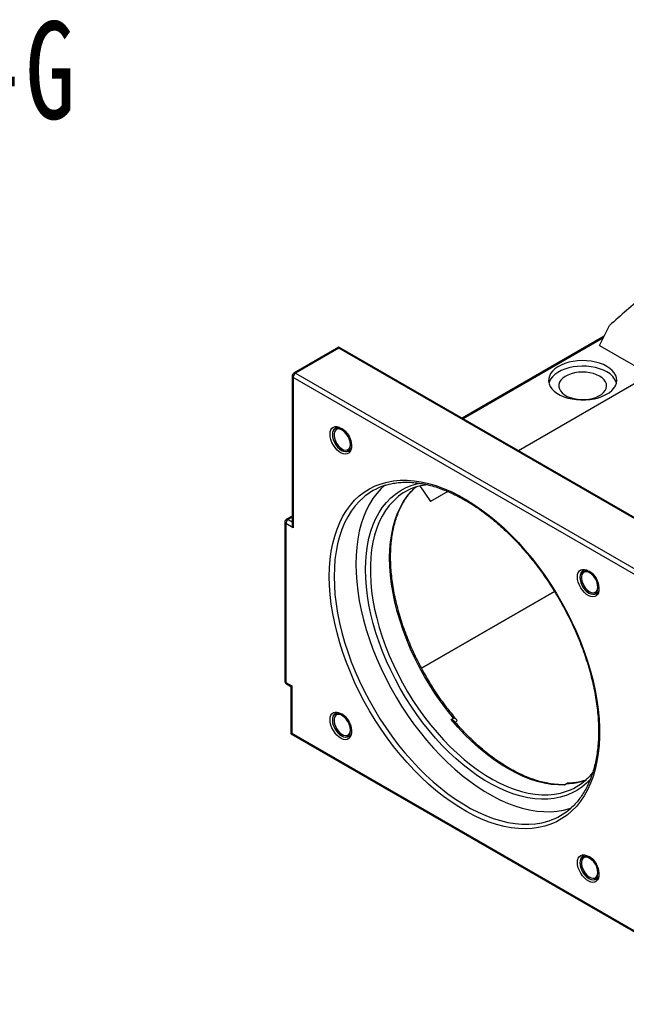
# Model space of a CAD drawing. Header units: millimetres. Extents: x 26 to 277, y 9 to 196.
# Tile 3 of 4: x 151 to 211, y 99 to 196. Entities that reach past the tile are written whole.
import ezdxf

# ---------------------------------------------------------------- set-up
doc = ezdxf.new("R2010")
doc.units = ezdxf.units.MM
doc.layers.add('FORMAT', color=7, linetype='Continuous')
doc.styles.add('SLDTEXTSTYLE0', font='TXT', dxfattribs={"width": 0.75})
doc.styles.add('SLDTEXTSTYLE1', font='TXT', dxfattribs={"width": 0.666667})
doc.styles.add('SLDTEXTSTYLE2', font='TXT', dxfattribs={"width": 0.75, "bigfont": 'bigfont'})
doc.dimstyles.new('SLDDIMSTYLE3', dxfattribs={"dimtxt": 3.5, "dimasz": 2.5, "dimexe": 0, "dimexo": 0.0625, "dimgap": 0.875, "dimtad": 0, "dimtih": 1, "dimtoh": 1, "dimdec": 6, "dimlfac": 3, "dimrnd": 1e-09, "dimzin": 12, "dimdsep": 46, "dimtxsty": 'SLDTEXTSTYLE0', "dimsah": 1, "dimcen": 0, "dimadec": 0, "dimazin": 3, "dimtfac": 1, "dimtofl": 0, "dimtmove": 0, "dimatfit": 3, "dimfxl": 1, "dimfrac": 2, "dimtolj": 1, "dimtzin": 12, "dimarcsym": 0})

# ---------------------------------------------------------------- blocks, each defined once
blk = doc.blocks.new('SW_SYMBOL_HOLE_SPOT')
at = {"layer": 'FORMAT', "color": 0}
for p, q in [((0, 875), (0, 75)), ((1600, 75), (1600, 875)), ((0, 75), (1600, 75))]:
    blk.add_line(p, q, dxfattribs=at)
blk = doc.blocks.new('_D_7')
at = {"layer": 'FORMAT'}
for p, q in [((93.593, 128.655), (101.373, 99.619)), ((101.373, 99.619), (142.077, 99.619))]:
    blk.add_line(p, q, dxfattribs=at)
blk.add_solid([(93.593, 128.655), (93.998, 126.175), (94.481, 126.305)], dxfattribs=at)
at = {"layer": 'FORMAT', "xscale": 0.0044707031, "yscale": 0.0044707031, "zscale": 0.0044707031}
blk.add_blockref('SW_SYMBOL_HOLE_SPOT', (111.277, 100.105), dxfattribs=at)
at = {"layer": 'FORMAT', "char_height": 3.5, "attachment_point": 1}
for s, insert, style in [('4 x', (102.96, 109.794), 'SLDTEXTSTYLE1'), ('%%c', (110.374, 109.741), 'SLDTEXTSTYLE0'), ('14 \\M+18AAE\\M+19153\\M+18AD1\\M+190FA', (116.964, 109.794), 'SLDTEXTSTYLE2'), ('%%c', (120.723, 104.131), 'SLDTEXTSTYLE0'), ('20', (127.314, 104.185), 'SLDTEXTSTYLE0')]:
    blk.add_mtext(s, dxfattribs=dict(at, insert=insert, style=style))

msp = doc.modelspace()

# ---------------------------------------------------------------- linework, layer by layer
at = {"color": 7, "linetype": 'Continuous', "lineweight": 25}
for p, q in [((208.13238752, 163.76405205), (209.09699073, 165.71326587)), ((208.58753304, 164.68378352), (194.69942749, 156.66635085)), ((208.13238752, 163.76405205), (213.08213499, 160.90662366)), ((182.67654339, 163.6070141), (178.26724959, 161.06158296)), ((182.67654339, 163.49430462), (178.43390271, 161.04508028)), ((216.47957061, 144.09294185), (182.67654339, 163.6070141)), ((182.67654339, 163.6070141), (182.67654339, 163.49430462)), ((216.14626437, 144.17264597), (182.67654339, 163.49430462)), ((178.10056937, 160.77290001), (178.10056937, 146.26762591)), ((178.43390271, 161.04508028), (211.90362368, 141.72342163)), ((213.08213499, 160.90662366), (200.21819933, 153.48043168)), ((178.19820045, 160.63683199), (178.19820045, 145.93909738)), ((211.66792142, 141.31517334), (178.19820045, 160.63683199)), ((190.16712237, 149.91937388), (190.18943077, 149.93897238)), ((190.59173864, 150.04556179), (191.63322929, 148.52443396)), ((193.31179801, 149.49345106), (191.63322929, 148.52443396)), ((177.39346259, 146.48336945), (177.39346259, 130.96909403)), ((177.49109367, 146.34730143), (177.49109367, 130.83302601)), ((178.19820045, 145.93909738), (177.49109367, 146.34730143)), ((178.10056937, 147.08403402), (177.5601428, 146.77205241)), ((190.74522686, 132.22534538), (203.73043129, 139.72154434)), ((203.73045102, 139.72151149), (190.74524509, 132.22531167)), ((177.49109367, 130.83302601), (178.08034932, 130.49285596)), ((177.5601428, 130.68041107), (177.98271824, 130.43646346)), ((177.98271824, 130.43646346), (177.98271824, 125.80939886)), ((178.08034932, 130.49285596), (178.08034932, 125.86579136)), ((193.62976608, 127.19933701), (193.86546834, 127.33540502)), ((194.03584855, 126.93677863), (194.15690502, 127.00666304)), ((177.98271824, 125.80939886), (212.0215019, 106.15922732)), ((178.08034932, 125.86579136), (211.78577255, 106.40806469)), ((204.95733942, 120.93220415), (204.72163716, 120.79613613)), ((204.9706268, 120.95654146), (204.73492454, 120.82047344))]:
    msp.add_line(p, q, dxfattribs=at)
at = {"color": 8, "linetype": 'Continuous', "lineweight": 25}
for p, q in [((208.50944985, 164.52599758), (194.79704734, 156.60999611)), ((178.10056937, 146.97132454), (177.72679593, 146.75554972)), ((177.72679593, 146.75554972), (178.10056937, 146.5397749))]:
    msp.add_line(p, q, dxfattribs=at)
at = {"color": 7, "linetype": 'Continuous', "lineweight": 25, "flags": 128}
for points in [[(208.8394943, 161.72303177), (208.50430337, 161.89225201), (208.13303281, 162.03417113), (207.73230794, 162.1462566), (207.30927972, 162.22650824), (206.87149709, 162.27349395), (206.42677229, 162.28637529), (205.98304145, 162.26492238), (205.54822295, 162.20951805), (205.13007615, 162.12115099), (204.73606287, 162.00139811), (204.3732143, 161.85239641), (204.04800548, 161.67680482), (203.76623977, 161.47775679), (203.53294528, 161.25880432), (203.35228516, 161.02385463), (203.22748329, 160.7771004), (203.16076677, 160.52294497), (203.15332615, 160.26592375), (203.20529421, 160.01062329), (203.31574358, 159.76159942), (203.48270329, 159.523296), (203.70319394, 159.29996553), (203.97328086, 159.09559338), (204.28814436, 158.91382655), (204.64216567, 158.75790869), (205.0290273, 158.63062215), (205.44182567, 158.53423836), (205.87319439, 158.47047729), (206.31543569, 158.44047677), (206.76065774, 158.44477215), (207.20091556, 158.48328678), (207.62835273, 158.55533336), (208.03534163, 158.65962623), (208.41461952, 158.79430427), (208.7594182, 158.95696416), (209.0635847, 159.14470321), (209.32169119, 159.35417123), (209.52913173, 159.58163025), (209.68220456, 159.82302127), (209.77817807, 160.07403664), (209.81533963, 160.330197), (209.79302608, 160.58693117), (209.71163561, 160.8396577), (209.57262063, 161.08386669), (209.37846187, 161.31520023), (209.1326241, 161.52953017), (208.8394943, 161.72303177)], [(208.8394943, 161.17867123), (208.50430337, 161.34789147), (208.13303281, 161.48981059), (207.73230794, 161.60189606), (207.30927972, 161.68214769), (206.87149709, 161.72913341), (206.42677229, 161.74201475), (205.98304145, 161.72056184), (205.54822295, 161.66515751), (205.13007615, 161.57679045), (204.73606287, 161.45703757), (204.3732143, 161.30803587), (204.04800548, 161.13244428), (203.76623977, 160.93339624), (203.53294528, 160.71444378), (203.35228516, 160.47949409), (203.22748329, 160.23273986), (203.182651, 160.09017132)], [(208.13238752, 160.77046718), (207.84635643, 160.91092078), (207.52500144, 161.02306807), (207.17664549, 161.1040045), (206.81031079, 161.15163386), (206.43548524, 161.16472257), (206.06187661, 161.14293164), (205.69916117, 161.08682545), (205.35673306, 160.99785711), (205.04346099, 160.87833086), (204.76745854, 160.73134237), (204.53587404, 160.56069855), (204.35470539, 160.37081901), (204.22864477, 160.1666215), (204.16095708, 159.95339466), (204.1533954, 159.73666093), (204.20615558, 159.5220336), (204.31787114, 159.31507142), (204.48564873, 159.1211346), (204.70514298, 158.94524599), (204.9706691, 158.79196101), (205.27535013, 158.66524968), (205.61129497, 158.56839374), (205.96980282, 158.50390172), (206.34158853, 158.47344392), (206.71702304, 158.47780918), (207.0863828, 158.51688445), (207.44010157, 158.5896577), (207.76901824, 158.69424414), (208.06461402, 158.82793503), (208.31923315, 158.98726785), (208.52628112, 159.16811596), (208.6803955, 159.3657955), (208.77758481, 159.57518667), (208.8153319, 159.79086634), (208.79265913, 160.00724853), (208.71015372, 160.21872905), (208.56995251, 160.41983066), (208.37568665, 160.60534494), (208.13238752, 160.77046718)], [(181.80339493, 155.08944754), (181.82481342, 155.32030513), (181.88819202, 155.51698213), (181.990936, 155.67142654), (182.128839, 155.77731541), (182.29625528, 155.83031362), (182.48633077, 155.82825142), (182.69128377, 155.77121323), (182.90272348, 155.66153422), (183.11199354, 155.50370465), (183.31052639, 155.30418608), (183.49019409, 155.07114682), (183.64364101, 154.81412754), (183.76458503, 154.54365062), (183.84807468, 154.27078943), (183.89069188, 154.00671494), (183.89069188, 153.76223838), (183.84807468, 153.54736866), (183.76458503, 153.37090256), (183.64364101, 153.24006463), (183.49019409, 153.1602114), (183.31052639, 153.13461205), (183.11199354, 153.16431464), (182.90272348, 153.24810313), (182.69128377, 153.38254721), (182.48633077, 153.56214273), (182.29625528, 153.77953702), (182.128839, 154.02582994), (181.990936, 154.29093822), (181.88819202, 154.56400831), (181.82481342, 154.83386068), (181.80339493, 155.08944754)], [(182.95895092, 155.51681128), (182.95044496, 155.52120194), (182.76720094, 155.58967507), (182.59634767, 155.60320179), (182.44709592, 155.56105286), (182.32749187, 155.46550055), (182.24398342, 155.3216961), (182.20107253, 155.13739205), (182.20107253, 154.92252429), (182.24398342, 154.68867638), (182.32749187, 154.44845513), (182.44709592, 154.21481093), (182.59634767, 154.00033959), (182.76720094, 153.81660333), (182.95044496, 153.6735074), (183.13620103, 153.57876616), (183.31445496, 153.53748712), (183.47559706, 153.55189566), (183.6109401, 153.62121499), (183.71318771, 153.7417081), (183.77682769, 153.90687917), (183.79751725, 154.0642144)], [(181.73373435, 141.17627439), (181.75487506, 142.0263924), (181.81822948, 142.84937868), (181.92359465, 143.64259696), (182.07063306, 144.40350632), (182.25887371, 145.12966933), (182.48771361, 145.81875988), (182.7564197, 146.46857061), (183.06413124, 147.07701997), (183.40986254, 147.64215892), (183.79250613, 148.16217715), (184.21083626, 148.63540888), (184.66351292, 149.0603382), (185.14908604, 149.43560395), (185.66600017, 149.76000403), (186.2125995, 150.03249929), (186.78713309, 150.25221684), (187.38776054, 150.41845287), (188.01255787, 150.53067487), (188.65952365, 150.58852336), (189.32658547, 150.59181304), (190.01160652, 150.54053336), (190.71239247, 150.43484859), (191.42669849, 150.27509726), (192.15223645, 150.06179113), (192.88668222, 149.79561345), (193.62768317, 149.47741689), (194.37286563, 149.10822072), (195.11984257, 148.68920759), (195.86622119, 148.22171973), (196.60961062, 147.70725463), (197.34762955, 147.14746029), (198.07791389, 146.5441299), (198.79812432, 145.8991961), (199.50595379, 145.21472482), (200.1991349, 144.49290861), (200.87544719, 143.73605968), (201.53272423, 142.94660244), (202.16886055, 142.12706576), (202.78181843, 141.28007486), (203.36963436, 140.40834291), (203.93042542, 139.51466233), (204.4623952, 138.60189586), (204.96383965, 137.67296734), (205.43315249, 136.73085243), (205.86883037, 135.778569), (206.26947769, 134.81916751), (206.63381104, 133.8557212), (206.96066337, 132.89131628), (207.24898766, 131.92904203), (207.49786032, 130.97198091), (207.70648415, 130.02319868), (207.87419084, 129.08573456), (208.0004432, 128.16259154), (208.08483679, 127.25672672), (208.12710128, 126.37104187), (208.12710128, 125.5083741), (208.08483679, 124.67148678), (208.0004432, 123.86306073), (207.87419084, 123.08568558), (207.70648415, 122.3418515), (207.49786032, 121.6339412), (207.24898766, 120.96422234), (206.96066337, 120.33484024), (206.63381104, 119.74781098), (206.26947769, 119.20501501), (205.86883037, 118.70819105), (205.43315249, 118.2589306), (204.96383965, 117.85867277), (204.4623952, 117.50869969), (203.93042542, 117.21013245), (203.36963436, 116.96392744), (202.78181843, 116.77087333), (202.16886055, 116.63158853), (201.53272423, 116.54651921), (200.87544719, 116.51593788), (200.1991349, 116.5399425), (199.50595379, 116.61845617), (198.79812432, 116.75122739), (198.07791389, 116.93783085), (197.34762955, 117.17766881), (196.60961062, 117.469973), (195.86622119, 117.81380706), (195.11984257, 118.20806961), (194.37286563, 118.6514977), (193.62768317, 119.14267089), (192.88668222, 119.68001581), (192.15223645, 120.26181118), (191.42669849, 120.88619334), (190.71239247, 121.5511622), (190.01160652, 122.25458766), (189.32658547, 122.99421645), (188.65952365, 123.7676793), (188.01255787, 124.57249858), (187.38776054, 125.40609622), (186.78713309, 126.26580195), (186.2125995, 127.14886187), (185.66600017, 128.05244728), (185.14908604, 128.97366372), (184.66351292, 129.90956025), (184.21083626, 130.85713892), (183.79250613, 131.81336434), (183.40986254, 132.77517344), (183.06413124, 133.73948526), (182.7564197, 134.70321081), (182.48771361, 135.66326298), (182.25887371, 136.61656645), (182.07063306, 137.56006749), (181.92359465, 138.49074379), (181.81822948, 139.40561411), (181.75487506, 140.30174784), (181.73373435, 141.17627439)], [(187.12505702, 150.07577334), (186.80229115, 149.7707144), (186.38438878, 149.30621613), (186.00205852, 148.7947837), (185.65654744, 148.2380853), (185.34898255, 147.63793676), (185.08036704, 146.99629565), (184.85157709, 146.31525486), (184.66335896, 145.59703581), (184.51632659, 144.84398117), (184.41095955, 144.05854726), (184.34760154, 143.24329599), (184.32645922, 142.40088656), (184.34760154, 141.53406672), (184.41095955, 140.64566385), (184.51632659, 139.73857575), (184.66335896, 138.81576115), (184.85157709, 137.88023007), (185.08036704, 136.93503402), (185.34898255, 135.98325605), (185.65654744, 135.02800064), (186.00205852, 134.07238365), (186.38438878, 133.11952209), (186.80229115, 132.17252401), (187.25440253, 131.23447831), (187.7392482, 130.30844471), (188.25524672, 129.39744373), (188.800715, 128.50444687), (189.37387383, 127.6323669), (189.9728537, 126.78404837), (190.59570085, 125.96225831), (191.24038368, 125.16967723), (191.90479937, 124.40889036), (192.58678075, 123.68237924), (193.28410331, 122.99251359), (193.99449256, 122.34154362), (194.71563134, 121.73159264), (195.44516744, 121.16465019), (196.18072128, 120.64256553), (196.91989362, 120.16704158), (197.66027345, 119.7396294), (198.3994458, 119.36172312), (199.13499964, 119.0345554), (199.86453574, 118.75919339), (200.58567452, 118.53653526), (201.29606376, 118.36730728), (201.99338633, 118.25206142), (202.6753677, 118.19117361), (203.3397834, 118.18484244), (203.98446623, 118.23308857), (204.60731338, 118.33575462), (205.20629324, 118.49250573), (205.37388883, 118.54754275)], [(205.9700616, 141.13832783), (205.99148009, 141.36918543), (206.05485869, 141.56586242), (206.15760266, 141.72030684), (206.29550567, 141.8261957), (206.46292194, 141.87919391), (206.65299744, 141.87713171), (206.85795044, 141.82009353), (207.06939015, 141.71041451), (207.2786602, 141.55258494), (207.47719306, 141.35306637), (207.65686076, 141.12002711), (207.81030768, 140.86300783), (207.9312517, 140.59253091), (208.01474134, 140.31966972), (208.05735854, 140.05559523), (208.05735854, 139.81111867), (208.01474134, 139.59624895), (207.9312517, 139.41978285), (207.81030768, 139.28894493), (207.65686076, 139.20909169), (207.47719306, 139.18349234), (207.2786602, 139.21319493), (207.06939015, 139.29698342), (206.85795044, 139.4314275), (206.65299744, 139.61102302), (206.46292194, 139.82841731), (206.29550567, 140.07471023), (206.15760266, 140.33981852), (206.05485869, 140.6128886), (205.99148009, 140.88274097), (205.9700616, 141.13832783)], [(207.12561758, 141.56569157), (207.11711163, 141.57008223), (206.9338676, 141.63855536), (206.76301434, 141.65208208), (206.61376258, 141.60993315), (206.49415854, 141.51438084), (206.41065009, 141.37057639), (206.36773919, 141.18627235), (206.36773919, 140.97140458), (206.41065009, 140.73755667), (206.49415854, 140.49733542), (206.61376258, 140.26369122), (206.76301434, 140.04921988), (206.9338676, 139.86548362), (207.11711163, 139.72238769), (207.30286769, 139.62764645), (207.48112163, 139.58636742), (207.64226372, 139.60077595), (207.77760676, 139.67009528), (207.87985437, 139.79058839), (207.94349436, 139.95575946), (207.96418391, 140.11309469)], [(181.80339493, 127.18267285), (181.82481342, 127.41353045), (181.88819202, 127.61020744), (181.990936, 127.76465186), (182.128839, 127.87054072), (182.29625528, 127.92353893), (182.48633077, 127.92147673), (182.69128377, 127.86443855), (182.90272348, 127.75475954), (183.11199354, 127.59692996), (183.31052639, 127.39741139), (183.49019409, 127.16437214), (183.64364101, 126.90735285), (183.76458503, 126.63687594), (183.84807468, 126.36401475), (183.89069188, 126.09994025), (183.89069188, 125.85546369), (183.84807468, 125.64059397), (183.76458503, 125.46412788), (183.64364101, 125.33328995), (183.49019409, 125.25343671), (183.31052639, 125.22783737), (183.11199354, 125.25753995), (182.90272348, 125.34132844), (182.69128377, 125.47577252), (182.48633077, 125.65536804), (182.29625528, 125.87276233), (182.128839, 126.11905525), (181.990936, 126.38416354), (181.88819202, 126.65723363), (181.82481342, 126.92708599), (181.80339493, 127.18267285)], [(182.95895091, 127.6100366), (182.95044496, 127.61442725), (182.76720094, 127.68290039), (182.59634767, 127.6964271), (182.44709592, 127.65427817), (182.32749187, 127.55872586), (182.24398342, 127.41492142), (182.20107253, 127.23061737), (182.20107253, 127.0157496), (182.24398342, 126.7819017), (182.32749187, 126.54168044), (182.44709592, 126.30803624), (182.59634767, 126.0935649), (182.76720094, 125.90982864), (182.95044496, 125.76673272), (183.13620103, 125.67199148), (183.31445496, 125.63071244), (183.47559706, 125.64512097), (183.6109401, 125.7144403), (183.71318771, 125.83493341), (183.77682769, 126.00010449), (183.79751725, 126.15743971)], [(204.72163716, 120.79613613), (204.07477675, 120.80009354), (203.40954611, 120.86106793), (202.72843966, 120.97883067), (202.03401137, 121.15294017), (201.32886518, 121.38274358), (200.61564519, 121.66737918), (199.8970258, 122.00577968), (199.17570162, 122.39667615), (198.45437745, 122.83860284), (197.73575805, 123.32990264), (197.02253806, 123.86873331), (196.31739187, 124.45307437), (195.62296359, 125.08073469), (194.94185714, 125.74936072), (194.27662649, 126.45644529), (193.62976608, 127.19933701)], [(206.74775892, 121.25599888), (206.73672588, 121.25224637), (206.59912866, 121.20750954)], [(205.9700616, 113.23155314), (205.99148009, 113.46241074), (206.05485869, 113.65908774), (206.15760266, 113.81353215), (206.29550567, 113.91942101), (206.46292194, 113.97241922), (206.65299744, 113.97035702), (206.85795044, 113.91331884), (207.06939015, 113.80363983), (207.2786602, 113.64581026), (207.47719306, 113.44629169), (207.65686076, 113.21325243), (207.81030768, 112.95623314), (207.9312517, 112.68575623), (208.01474134, 112.41289504), (208.05735854, 112.14882054), (208.05735854, 111.90434399), (208.01474134, 111.68947426), (207.9312517, 111.51300817), (207.81030768, 111.38217024), (207.65686076, 111.30231701), (207.47719306, 111.27671766), (207.2786602, 111.30642024), (207.06939015, 111.39020873), (206.85795044, 111.52465281), (206.65299744, 111.70424833), (206.46292194, 111.92164263), (206.29550567, 112.16793554), (206.15760266, 112.43304383), (206.05485869, 112.70611392), (205.99148009, 112.97596628), (205.9700616, 113.23155314)], [(207.12561758, 113.65891689), (207.11711163, 113.66330755), (206.9338676, 113.73178068), (206.76301434, 113.74530739), (206.61376258, 113.70315846), (206.49415854, 113.60760615), (206.41065009, 113.46380171), (206.36773919, 113.27949766), (206.36773919, 113.0646299), (206.41065009, 112.83078199), (206.49415854, 112.59056074), (206.61376258, 112.35691653), (206.76301434, 112.1424452), (206.9338676, 111.95870893), (207.11711163, 111.81561301), (207.30286769, 111.72087177), (207.48112163, 111.67959273), (207.64226372, 111.69400126), (207.77760676, 111.76332059), (207.87985437, 111.88381371), (207.94349436, 112.04898478), (207.96418391, 112.20632001)]]:
    msp.add_lwpolyline(points, dxfattribs=at)
at = {"color": 8, "linetype": 'Continuous', "lineweight": 25, "flags": 128}
for points in [[(182.66529392, 155.64431361), (182.53709042, 155.66081038), (182.37030041, 155.63607575), (182.23101262, 155.55564048), (182.12621151, 155.42353793), (182.06115225, 155.24639226), (182.03909719, 155.03308632)], [(182.03909719, 155.03308632), (182.06115225, 154.79431614), (182.12621151, 154.54205466), (182.23101262, 154.28895132), (182.37030041, 154.04769779), (182.53709042, 153.83039152), (182.72301909, 153.64792915), (182.9187632, 153.50946011), (183.1145073, 153.42192782), (183.30043597, 153.38972151), (183.46722598, 153.41445614), (183.60651377, 153.49489141), (183.71131488, 153.62699396), (183.76546429, 153.76099875)], [(207.23782504, 121.3815019), (206.84488195, 120.97816739), (206.39598625, 120.59846945), (205.91510574, 120.26906637), (205.40392952, 119.99111521), (204.86425312, 119.76559228), (204.29797217, 119.59328972), (203.70707576, 119.47481277), (203.09363943, 119.41057758), (202.45981789, 119.40080977), (201.80783748, 119.44554366), (201.13998829, 119.54462212), (200.45861617, 119.69769712), (199.76611447, 119.90423099), (199.06491561, 120.16349827), (198.35748259, 120.47458827), (197.6463003, 120.83640829), (196.93386678, 121.2476874), (196.22268448, 121.70698099), (195.51525147, 122.21267576), (194.81405261, 122.76299545), (194.12155091, 123.35600703), (193.44017879, 123.98962753), (192.7723296, 124.66163134), (192.12034918, 125.36965801), (191.48652765, 126.11122058), (190.87309132, 126.88371429), (190.28219491, 127.68442571), (189.71591396, 128.51054233), (189.17623756, 129.35916238), (188.66506134, 130.22730504), (188.18418082, 131.11192094), (187.73528512, 132.00990283), (187.319951, 132.91809651), (186.93963733, 133.83331193), (186.59567999, 134.75233435), (186.28928712, 135.67193568), (186.02153495, 136.58888578), (185.79336397, 137.49996383), (185.60557564, 138.40196964), (185.45882957, 139.29173488), (185.35364121, 140.16613421), (185.29038003, 141.02209628), (185.26926826, 141.85661448), (185.29038003, 142.66675755), (185.35364121, 143.44967983), (185.45882957, 144.20263126), (185.60557564, 144.92296709), (185.79336397, 145.6081571), (186.02153495, 146.25579455), (186.28928712, 146.86360458), (186.59567999, 147.42945223), (186.93963733, 147.95134996), (187.319951, 148.42746456), (187.73528512, 148.85612367), (188.18418082, 149.23582162), (188.66506134, 149.56522469), (189.17623756, 149.84317585), (189.71591396, 150.06869879), (190.28219491, 150.24100134), (190.58060866, 150.30818146)], [(193.86546834, 127.33540502), (193.24924787, 128.09865465), (192.65540035, 128.89110641), (192.08608188, 129.70988312), (191.54335949, 130.55201207), (191.02920363, 131.41443573), (190.54548106, 132.29402289), (190.09394802, 133.18758004), (189.67624391, 134.09186293), (189.29388527, 135.00358838), (188.94826035, 135.91944619), (188.640624, 136.83611114), (188.37209316, 137.7502551), (188.14364278, 138.65855909), (187.95610231, 139.55772531), (187.81015264, 140.44448917), (187.70632368, 141.31563109), (187.64499239, 142.16798821), (187.62638145, 142.99846586), (187.65055844, 143.80404885), (187.71743557, 144.58181232), (187.82677004, 145.32893246), (187.97816487, 146.04269669), (188.17107041, 146.72051355), (188.40478627, 147.35992208), (188.67846389, 147.95860078), (188.99110964, 148.51437602), (189.34158839, 149.02522995), (189.72862765, 149.48930782), (190.15082221, 149.90492469), (190.16712237, 149.91937388)], [(185.00383053, 148.85124392), (184.68097081, 148.54610223), (184.26306844, 148.08160396), (183.88073817, 147.57017153), (183.5352271, 147.01347313), (183.2276622, 146.4133246), (182.9590467, 145.77168348), (182.73025675, 145.09064269), (182.54203862, 144.37242364), (182.39500624, 143.619369), (182.28963921, 142.83393509), (182.2262812, 142.01868383), (182.20513887, 141.17627439)], [(188.28907554, 148.83750406), (187.99142909, 148.55645798), (187.59422406, 148.11300293), (187.23257144, 147.62279722), (186.90776586, 147.08759566), (186.62097004, 146.50931415), (186.37321063, 145.89002276), (186.16537454, 145.23193841), (185.99820577, 144.53741686), (185.87230275, 143.80894433), (185.78811618, 143.04912856), (185.74594742, 142.26068949), (185.74594742, 141.44644952), (185.78811618, 140.60932342), (185.87230275, 139.7523079), (185.99820577, 138.87847084), (186.16537454, 137.99094035), (186.37321063, 137.09289356), (186.62097004, 136.18754524), (186.90776586, 135.27813631), (187.23257144, 134.36792222), (187.59422406, 133.46016129), (187.99142909, 132.55810307), (188.42276464, 131.66497671), (188.88668664, 130.78397935), (189.38153438, 129.91826474), (189.90553642, 129.07093192), (190.45681698, 128.24501411), (191.03340261, 127.44346789), (191.63322929, 126.66916258), (192.25414979, 125.92487), (192.89394138, 125.21325452), (193.55031377, 124.53686354), (194.22091732, 123.89811836), (194.90335144, 123.29930553), (195.5951732, 122.74256864), (196.29390605, 122.22990067), (196.9970487, 121.76313682), (197.7020841, 121.343948), (198.4064884, 120.97383479), (199.10774001, 120.65412211), (199.80332863, 120.38595444), (200.49076424, 120.17029174), (201.167586, 120.00790605), (201.83137106, 119.89937865), (202.47974324, 119.84509804), (203.11038154, 119.84525854), (203.72102844, 119.89985958), (204.30949797, 120.00870569), (204.72257063, 120.12179503)], [(206.83196058, 141.69319391), (206.70375709, 141.70969067), (206.53696708, 141.68495604), (206.39767929, 141.60452077), (206.29287818, 141.47241822), (206.22781892, 141.29527256), (206.20576386, 141.08196661)], [(182.20513887, 141.17627439), (182.2262812, 140.30945455), (182.28963921, 139.42105168), (182.39500624, 138.51396358), (182.54203862, 137.59114898), (182.73025675, 136.6556179), (182.9590467, 135.71042186), (183.2276622, 134.75864388), (183.5352271, 133.80338847), (183.88073817, 132.84777148), (184.26306844, 131.89490992), (184.68097081, 130.94791184), (185.13308218, 130.00986614), (185.61792786, 129.08383254), (186.13392638, 128.17283156), (186.67939466, 127.2798347), (187.25255349, 126.40775474), (187.85153335, 125.5594362), (188.4743805, 124.73764614), (189.11906333, 123.94506506), (189.78347903, 123.18427819), (190.4654604, 122.45776707), (191.16278297, 121.76790143), (191.87317222, 121.11693145), (192.59431099, 120.50698047), (193.3238471, 119.94003802), (194.05940093, 119.41795336), (194.79857328, 118.94242941), (195.53895311, 118.51501723), (196.27812546, 118.13711096), (197.01367929, 117.80994324), (197.7432154, 117.53458122), (198.46435418, 117.31192309), (199.17474342, 117.14269511), (199.87206599, 117.02744926), (200.55404736, 116.96656144), (201.21846306, 116.96023028), (201.86314589, 117.0084764), (202.48599304, 117.11114246), (203.0849729, 117.26789356), (203.2099438, 117.30844445)], [(206.20576386, 141.08196661), (206.22781892, 140.84319643), (206.29287818, 140.59093495), (206.39767929, 140.33783161), (206.53696708, 140.09657808), (206.70375709, 139.87927181), (206.88968576, 139.69680944), (207.08542986, 139.5583404), (207.28117396, 139.47080811), (207.46710264, 139.4386018), (207.63389264, 139.46333643), (207.77318044, 139.5437717), (207.87798155, 139.67587425), (207.93213095, 139.80987904)], [(182.66529392, 127.73753893), (182.53709042, 127.75403569), (182.37030041, 127.72930107), (182.23101262, 127.64886579), (182.12621151, 127.51676324), (182.06115225, 127.33961758), (182.03909719, 127.12631163)], [(182.03909719, 127.12631163), (182.06115225, 126.88754145), (182.12621151, 126.63527997), (182.23101262, 126.38217664), (182.37030041, 126.1409231), (182.53709042, 125.92361683), (182.72301909, 125.74115446), (182.9187632, 125.60268543), (183.1145073, 125.51515313), (183.30043597, 125.48294682), (183.46722598, 125.50768145), (183.60651377, 125.58811672), (183.71131488, 125.72021928), (183.76546429, 125.85422406)], [(206.83196058, 113.78641922), (206.70375709, 113.80291599), (206.53696708, 113.77818136), (206.39767929, 113.69774609), (206.29287818, 113.56564353), (206.22781892, 113.38849787), (206.20576386, 113.17519193)], [(206.20576386, 113.17519193), (206.22781892, 112.93642175), (206.29287818, 112.68416027), (206.39767929, 112.43105693), (206.53696708, 112.18980339), (206.70375709, 111.97249712), (206.88968576, 111.79003475), (207.08542986, 111.65156572), (207.28117396, 111.56403343), (207.46710264, 111.53182712), (207.63389264, 111.55656174), (207.77318044, 111.63699702), (207.87798155, 111.76909957), (207.93213095, 111.90310436)]]:
    msp.add_lwpolyline(points, dxfattribs=at)
at = {"color": 7, "linetype": 'Continuous', "lineweight": 18, "flags": 128}
for points in [[(182.05423247, 155.11472713), (182.12599954, 155.48993241), (182.33037485, 155.72515559), (182.63624411, 155.78458609), (182.99704151, 155.65917614), (183.35783891, 155.36801827), (183.66370818, 154.95543864), (183.86808349, 154.48424875), (183.93985056, 154.02618298), (183.86808349, 153.65097771), (183.66370818, 153.41575452), (183.35783891, 153.35632403), (182.99704151, 153.48173397), (182.63624411, 153.77289184), (182.33037485, 154.18547147), (182.12599954, 154.65666136), (182.05423247, 155.11472713)], [(207.16370818, 141.70805643), (207.52450558, 141.41689857), (207.83037485, 141.00431893), (208.03475016, 140.53312904), (208.10651722, 140.07506327), (208.03475016, 139.699858), (207.83037485, 139.46463481), (207.52450558, 139.40520432), (207.16370818, 139.53061426), (206.80291078, 139.82177213), (206.49704151, 140.23435176), (206.2926662, 140.70554166), (206.22089914, 141.16360742), (206.2926662, 141.5388127), (206.49704151, 141.77403588), (206.80291078, 141.83346638), (207.16370818, 141.70805643)], [(182.99704151, 125.57495929), (182.63624411, 125.86611715), (182.33037485, 126.27869679), (182.12599954, 126.74988668), (182.05423247, 127.20795245), (182.12599954, 127.58315772), (182.33037485, 127.81838091), (182.63624411, 127.8778114), (182.99704151, 127.75240145), (183.35783891, 127.46124359), (183.66370818, 127.04866396), (183.86808349, 126.57747406), (183.93985056, 126.1194083), (183.86808349, 125.74420302), (183.66370818, 125.50897984), (183.35783891, 125.44954934), (182.99704151, 125.57495929)], [(208.10651722, 112.16828859), (208.03475016, 111.79308331), (207.83037485, 111.55786013), (207.52450558, 111.49842963), (207.16370818, 111.62383958), (206.80291078, 111.91499744), (206.49704151, 112.32757708), (206.2926662, 112.79876697), (206.22089914, 113.25683274), (206.2926662, 113.63203801), (206.49704151, 113.8672612), (206.80291078, 113.92669169), (207.16370818, 113.80128174), (207.52450558, 113.51012388), (207.83037485, 113.09754425), (208.03475016, 112.62635435), (208.10651722, 112.16828859)]]:
    msp.add_lwpolyline(points, dxfattribs=at)
at = {"color": 7, "linetype": 'Continuous', "lineweight": 25}
for centre, radius, start, end in [((178.43390271, 160.77290001), 0.33333333, 119.9973117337, 180), ((178.70993915, 160.61354504), 0.51226827, 122.60547834, 177.3945215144), ((208.00549413, 159.50375707), 1.87106754, 18.2649493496, 63.5296307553), ((182.09262246, 154.04677882), 1.69707691, 350.3054585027, 70.2786659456), ((189.08848896, 144.2252542), 6.17124099, 108.0317473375, 131.4438741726), ((191.99791598, 144.6288766), 5.60963836, 108.4077768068, 131.38801911), ((177.72679593, 146.48336945), 0.33333333, 119.9973117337, 180), ((178.00283237, 146.32401448), 0.51226827, 122.60547834, 177.3945215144), ((206.25928912, 140.09565911), 1.69707691, 350.3054585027, 70.2786659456), ((177.72679593, 130.96909403), 0.33333333, 180, 240.0026882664), ((182.09262246, 126.14000413), 1.69707691, 350.3054585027, 70.2786659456), ((194.09696722, 127.10916823), 0.1187428, 300.3160787, 329.5213350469), ((203.05004509, 125.48378055), 5.61678114, 287.3238908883, 312.4770075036), ((201.25024681, 123.15786429), 6.16896465, 288.5220942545, 311.2541714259), ((206.25928912, 112.18888442), 1.69707691, 350.3054585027, 70.2786659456)]:
    msp.add_arc(centre, radius, start, end, dxfattribs=at)
at = {"color": 8, "linetype": 'Continuous', "lineweight": 25}
for centre, radius, start, end in [((178.26738839, 160.78953547), 0.16764643, 185.6947992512, 245.6253417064), ((178.33626269, 160.9087865), 0.16765908, 54.3824225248, 114.3071190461), ((177.56028161, 146.50000491), 0.16764643, 185.6947992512, 245.6253417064), ((177.62915591, 146.61925595), 0.16765908, 54.3824225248, 114.3071190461), ((177.56028161, 130.98572948), 0.16764643, 185.6947992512, 245.6253417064), ((177.64965552, 130.812838), 0.15984185, 172.7441704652, 235.9436491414), ((204.74334635, 127.24143037), 6.31285423, 271.942583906, 287.0957135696)]:
    msp.add_arc(centre, radius, start, end, dxfattribs=at)
at = {"color": 7, "linetype": 'Continuous', "lineweight": 25}
for centre, major_axis, ratio, start_param, end_param in [((229.84492642, 102.92396625), (34.37494241, 77.90077523), 0.6370499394, 0.8977388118, 0.9566268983), ((178.43390271, 146.0751654), (-0.23571184, 0.40824276), 0.5773346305, 0.7853575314, 1.5707556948), ((178.31605158, 130.62892398), (0.33333333, 0.19246052), 0.0000703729, 2.3561538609, 3.1416332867), ((178.31605158, 126.00185938), (0.33333333, 0.19246052), 0.0000703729, 2.3561538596, 3.1416332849)]:
    msp.add_ellipse(centre, major_axis=major_axis, ratio=ratio, start_param=start_param, end_param=end_param, dxfattribs=at)
for points, knots in [([(187.13809367, 150.07116495), (187.28717321, 150.11791953), (187.61772532, 150.22158787), (188.15751241, 150.32462857), (188.74957789, 150.39090324), (189.36080396, 150.40724748), (189.98853875, 150.37548577), (190.63127466, 150.29534677), (191.2872, 150.16723263), (191.95455071, 149.99147593), (192.63149182, 149.76854804), (193.3161376, 149.49901924), (194.00654586, 149.18358501), (194.70072347, 148.82307303), (195.39663559, 148.41845113), (196.09222438, 147.9708258), (196.78542381, 147.48143798), (197.4741705, 146.95165823), (198.15640644, 146.38298732), (198.83008852, 145.77705116), (199.49319719, 145.13559503), (200.14374442, 144.46047722), (200.77978087, 143.75366242), (201.39940266, 143.01721487), (202.00075746, 142.25329135), (202.5820504, 141.46413405), (203.14154947, 140.65206343), (203.67759076, 139.81947085), (204.1885834, 138.9688113), (204.67301357, 138.10259718), (205.12944906, 137.22339126), (205.55654474, 136.33379748), (205.95304728, 135.43645182), (206.31779901, 134.53401401), (206.64974086, 133.62916132), (206.94791597, 132.72458051), (207.2114731, 131.82295973), (207.43966988, 130.9269801), (207.63187581, 130.03930721), (207.78757498, 129.16258218), (207.90636845, 128.2994125), (207.98797617, 127.45236232), (208.0322383, 126.62394228), (208.03911556, 125.81659869), (208.00868847, 125.03270215), (207.94115541, 124.27454227), (207.83683002, 123.54431733), (207.69613594, 122.84411518), (207.51959305, 122.1758991), (207.30780943, 121.54148464), (207.06143412, 120.94258601), (206.78124713, 120.38064287), (206.46772512, 119.85748493), (206.12257896, 119.37290728), (205.74294457, 118.93386779), (205.46135988, 118.64246889), (205.29836641, 118.51087114), (205.2814049, 118.49717674)], [0, 0, 0, 0, 0.01544622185, 0.03424870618, 0.05299816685, 0.07169191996, 0.09033326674, 0.10892925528, 0.12748859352, 0.14602011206, 0.16453183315, 0.18303053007, 0.20152161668, 0.22000922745, 0.2384961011, 0.25698402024, 0.27547460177, 0.29396885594, 0.31246733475, 0.33097025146, 0.3494775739, 0.36798909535, 0.38650448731, 0.40502333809, 0.42354518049, 0.44206951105, 0.4605958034, 0.47912351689, 0.49765210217, 0.5161810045, 0.53470958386, 0.55323717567, 0.57176321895, 0.59028715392, 0.60880842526, 0.62732648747, 0.64584081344, 0.66435090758, 0.68285632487, 0.70135669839, 0.71985177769, 0.73834148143, 0.75682596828, 0.77530573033, 0.79378171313, 0.81225546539, 0.83072882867, 0.84920439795, 0.86768626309, 0.88617981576, 0.90469184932, 0.92323048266, 0.94180477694, 0.96042389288, 0.97909566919, 0.99782464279, 1, 1, 1, 1]), ([(190.18773506, 149.93025368), (190.21309851, 149.93984625), (190.40659401, 150.0130271), (190.7512048, 150.09836005), (191.08153464, 150.14920902), (191.22645383, 150.17151701)], [0, 0, 0, 0, 0.0780631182, 0.595536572, 1, 1, 1, 1]), ([(194.17472125, 127.18129389), (194.00058631, 127.38772816), (193.62933024, 127.82784647), (193.08330728, 128.53523363), (192.53407457, 129.29315125), (192.00753167, 130.07402566), (191.504853, 130.87440234), (191.02782772, 131.69192954), (190.57797178, 132.52388006), (190.15675798, 133.36755986), (189.76554718, 134.22021093), (189.40559939, 135.07905194), (189.07806616, 135.94127723), (188.78398776, 136.80406763), (188.52428868, 137.66459928), (188.29977394, 138.52005339), (188.1111254, 139.36762608), (187.95889844, 140.20453867), (187.84351909, 141.0280484), (187.76528165, 141.83545973), (187.72434706, 142.62413634), (187.72074245, 143.39151391), (187.75436216, 144.1351138), (187.8249702, 144.85254736), (187.93220328, 145.54153307), (188.07558021, 146.1999146), (188.25451315, 146.8256905), (188.46834618, 147.4169948), (188.71631188, 147.97220196), (188.997809, 148.48952855), (189.31148691, 148.96848287), (189.65877531, 149.40432637), (189.95736763, 149.72896061), (190.15006727, 149.89204676), (190.20631005, 149.93964633)], [0, 0, 0, 0, 0.0282241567, 0.0601739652, 0.0921284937, 0.1240866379, 0.1560472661, 0.1880092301, 0.2199713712, 0.2519321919, 0.2838904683, 0.3158450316, 0.3477947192, 0.3797383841, 0.4116749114, 0.4436032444, 0.4755224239, 0.5074316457, 0.5393303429, 0.5712183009, 0.6030958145, 0.634963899, 0.6668245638, 0.6986811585, 0.730537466, 0.7623994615, 0.7942762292, 0.8261797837, 0.8581252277, 0.8901304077, 0.9222147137, 0.9543966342, 0.9866898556, 1, 1, 1, 1]), ([(193.93277131, 127.04354886), (193.92227848, 127.0560091), (193.88543184, 127.09976451), (193.77772568, 127.15382242), (193.67963449, 127.18692538), (193.63042747, 127.1991724), (193.62976608, 127.19933701)], [0, 0, 0, 0, 0.1730233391, 0.6075892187, 0.9947256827, 1, 1, 1, 1]), ([(194.19930192, 127.0489398), (194.21679678, 127.07763094), (194.215857, 127.10958698), (194.18649057, 127.17016901), (194.15911108, 127.19835231), (194.09109407, 127.24839728), (194.05127791, 127.26989688), (193.96274114, 127.30753177), (193.91502604, 127.3231025), (193.86546834, 127.33540502)], [0, 0, 0, 0, 0.25, 0.25, 0.5, 0.5, 0.75, 0.75, 1, 1, 1, 1]), ([(204.74267147, 120.82411008), (204.68809009, 120.82241173), (204.44064764, 120.8147123), (203.98743777, 120.83463336), (203.37798751, 120.90354548), (202.75436312, 121.02193396), (202.11932864, 121.18752989), (201.47458223, 121.40035672), (200.82214563, 121.65968594), (200.16403463, 121.96482616), (199.50234407, 122.3148933), (198.83920946, 122.70886225), (198.1767913, 123.14554866), (197.51726196, 123.62363242), (196.86276916, 124.1416117), (196.21553435, 124.69798346), (195.57745371, 125.29057987), (194.95153663, 125.91907584), (194.403451, 126.50417666), (194.07227432, 126.89263913), (193.93897916, 127.04899122)], [0, 0, 0, 0, 0.0168077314, 0.0761971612, 0.1354568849, 0.19457694, 0.2535916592, 0.3125323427, 0.3714252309, 0.43029104, 0.4891453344, 0.5479977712, 0.6068552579, 0.6657234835, 0.7246058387, 0.7835040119, 0.8424184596, 0.9013487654, 0.9602939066, 1, 1, 1, 1]), ([(207.46536836, 122.03669055), (207.3879716, 121.9385736), (207.19496776, 121.69389996), (206.97131901, 121.45658933), (206.81882832, 121.32846362), (206.80318445, 121.31531933)], [0, 0, 0, 0, 0.3753122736, 0.9359138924, 1, 1, 1, 1]), ([(204.73575561, 120.8187564), (204.73023089, 120.8138657), (204.7246207, 120.80889934), (204.72168193, 120.79632765), (204.72163716, 120.79613613)], [0, 0, 0, 0, 0.9847656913, 1, 1, 1, 1]), ([(204.95733942, 120.93220415), (204.95738438, 120.93239506), (204.96072933, 120.94659891), (204.96491235, 120.96331523), (204.9761695, 120.95640809), (204.97763858, 120.95550669)], [0, 0, 0, 0, 0.0117072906, 0.871025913, 1, 1, 1, 1]), ([(206.64778743, 121.23219687), (206.50285045, 121.18882851), (206.18421004, 121.09348422), (205.66273126, 121.00767669), (205.25033839, 120.96149931), (205.01606586, 120.96210384), (204.97835772, 120.96220114)], [0, 0, 0, 0, 0.2760840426, 0.6069639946, 0.9367375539, 1, 1, 1, 1])]:
    msp.add_open_spline(points, degree=3, knots=knots, dxfattribs=at)

# ---------------------------------------------------------------- texts
at = {"layer": 'FORMAT', "color": 7, "insert": (118.03121116, 195.44638686), "char_height": 9.525, "attachment_point": 1, "style": 'SLDTEXTSTYLE0'}
msp.add_mtext('MBB20L-G', dxfattribs=at)

# ---------------------------------------------------------------- dimensions: what is measured, and where the dimension line sits
at = {"layer": 'FORMAT'}
dim = msp.add_diameter_dim_2p(p1=(91.86732833, 135.09446132), p2=(93.59278863, 128.65495581), text='4 x <> 完全貫穿\\P{\\fGDT;v}%%c 20 \\P', dimstyle='SLDDIMSTYLE3', dxfattribs=at)
dim.commit()
dim.dimension.update_dxf_attribs({"geometry": '_D_7', "text_midpoint": (122.51864164, 105.22919205), "dimtype": 163})

doc.saveas('drawing.dxf')
